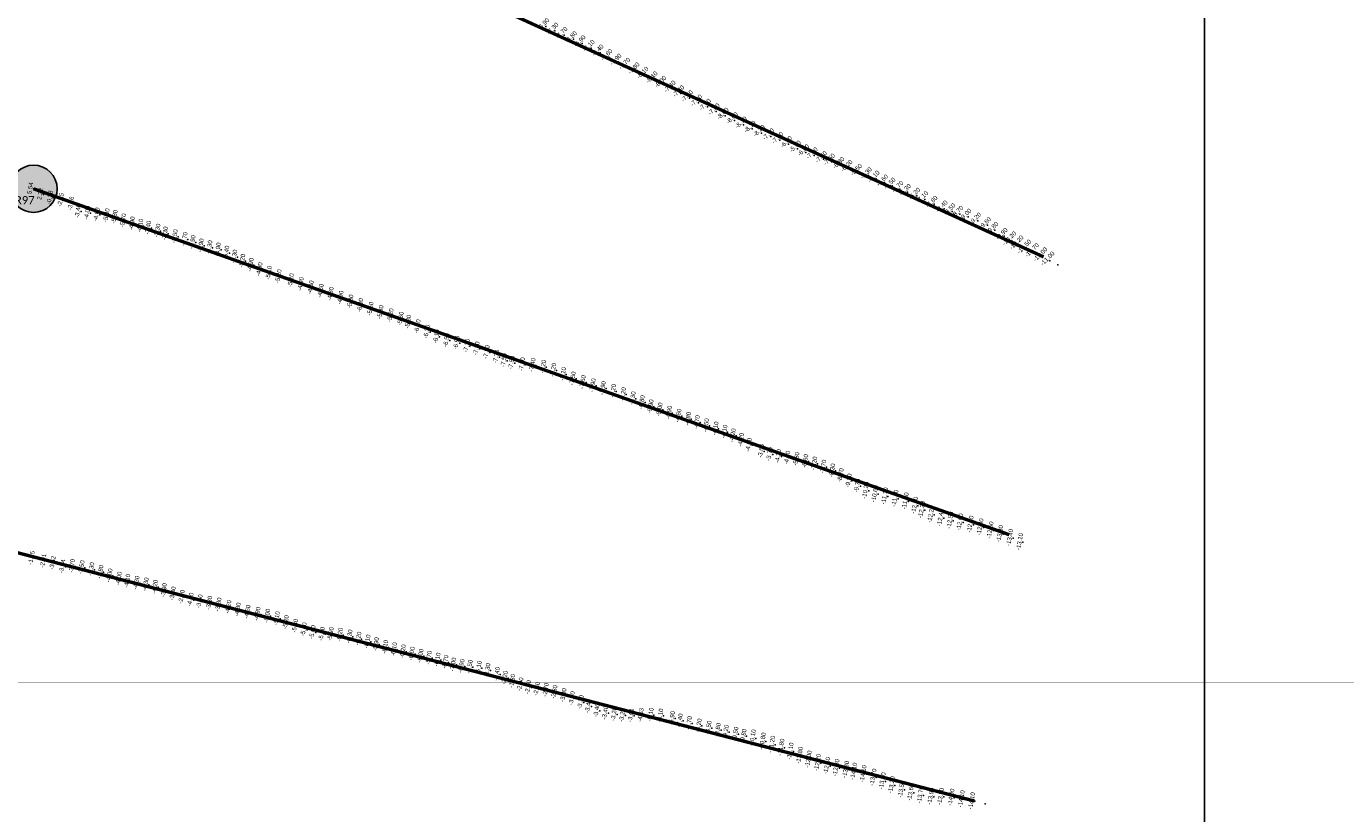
# Model space of a CAD drawing. Header units: feet. Extents: x 850675 to 1077306, y 463961 to 606658.
# Tile 9 of 77: x 935509 to 939418, y 500001 to 502336. Entities that reach past the tile are written whole.
import ezdxf
from ezdxf.enums import TextEntityAlignment as Align

# ---------------------------------------------------------------- set-up
doc = ezdxf.new("R2010")
doc.units = ezdxf.units.FT
doc.header["$MEASUREMENT"] = 0
doc.header["$XCLIPFRAME"] = 0
doc.header["$PDSIZE"] = 100
doc.linetypes.add('DASHED', pattern=[0.75, 0.5, -0.25])
for name, color, linetype in [('Circle', 253, 'Continuous'), ('ELEV8', 7, 'Continuous'), ('MATCHLINE', 7, 'DASHED'), ('Plan', 150, 'Continuous'), ('POINTS8', 7, 'Continuous'), ('Text', 255, 'Continuous')]:
    doc.layers.add(name, color=color, linetype=linetype)
doc.layers.add('MrSID', color=251, linetype='Continuous', transparency=0.2)
doc.styles.add('Legend', font='calibri.ttf')
doc.styles.add('MM-STANDARD', font='txt', dxfattribs={"height": 1})
picture_1 = doc.add_image_def('image1.sid', size_in_pixel=(6320, 6967))
picture_2 = doc.add_image_def('image11.jpg', size_in_pixel=(1570, 944))

# ---------------------------------------------------------------- blocks, each defined once
blk = doc.blocks.new('circle-block')
at = {"layer": 'Circle'}
h = blk.add_hatch(color=256, dxfattribs=at)
h.dxf.hatch_style = 1
edge = h.paths.add_edge_path()
edge.add_arc((945749.99, 597641.21), 70, 0, 360)
blk.add_circle((945749.99, 597641.21), 70, dxfattribs=at)

msp = doc.modelspace()

# ---------------------------------------------------------------- linework, layer by layer
at = {"layer": 'MATCHLINE', "color": 1, "const_width": 1, "flags": 128}
msp.add_lwpolyline([(963828.314, 500390.4836), (899094.3378, 500390.4836)], dxfattribs=at)
at = {"layer": 'Plan', "const_width": 10}
for points in [[(935597.46, 502986.22), (938523.1333, 501652.1603)], [(935529.85, 501854.13), (938421.3526, 500828.3934)], [(935391.96, 500798.47), (938318.2076, 500038.7349)]]:
    msp.add_lwpolyline(points, dxfattribs=at)
at = {"layer": 'POINTS8', "color": 250, "linetype": 'Continuous', "lineweight": 0, "transparency": 33554687}
for p in [(937047.84, 502335.68, -6.9), (937075.03, 502322.2, -7.3), (937101.88, 502309.74, -7.7), (937129.94, 502297.32, -6.8), (937155.39, 502285.05, -6.9), (937182.39, 502271.49, -7.1), (937208.86, 502257.57, -7.4), (937235.09, 502244.25, -7.6), (937261.93, 502230.56, -7.9), (937287.61, 502218.26, -7.7), (937315.37, 502204.5, -7.8), (937341.74, 502191.49, -8.1), (937369.01, 502177.86, -8.1), (937394.62, 502164.62, -8), (937422.23, 502150.53, -7.4), (937448.02, 502136.56, -7.3), (937473.53, 502122.49, -7.6), (937500.58, 502109.17, -7.9), (937526.65, 502096.77, -7.7), (937552.95, 502083.06, -7.6), (937579.4, 502070.29, -8), (937606.78, 502057.09, -8), (937633.42, 502043.98, -8.1), (937659.74, 502031.5, -8.1), (937686.85, 502019.33, -8.2), (937714.46, 502009.21, -7.7), (937741.55, 501998.48, -7.4), (937767.28, 501986.44, -6), (937793.73, 501972.74, -5.5), (937818.28, 501961.62, -6.6), (937843.46, 501952.67, -7.2), (937870.61, 501941.69, -7.4), (937894.64, 501934.18, -7.5), (937922.6, 501924.08, -6.8), (937946.45, 501915.33, -6.2), (937974.75, 501903.57, -5.5), (938003.87, 501893.6, -5.3), (935529.85, 501854.13, 5.54), (938026.77, 501883.68, -5.1), (938051.82, 501872.31, -4.6), (938073.95, 501862.89, -4.5), (935559.426, 501837.183, 2.316), (935587.697, 501827.162, -0.282), (935620.028, 501820.115, -2.155), (938097.1, 501853.1, -4.7), (938119.79, 501844.08, -5.3), (938147.16, 501832.86, -6.2), (938170.68, 501822.82, -7.1), (935650.16, 501809.39, -3.26), (935670.97, 501786.48, -3.4), (935698.61, 501781.69, -4), (935726.29, 501776.7, -4.6), (938198.56, 501808.76, -7.8), (938228.48, 501795.06, -8.4), (938251.56, 501786.46, -8.5), (938274.87, 501779.3, -8.7), (935755.76, 501774.19, -5.3), (935779.69, 501769.64, -5.8), (935805.05, 501759.12, -5.7), (935831.01, 501750, -4.9), (935855.56, 501743.51, -4.1), (935878.95, 501737.52, -3.4), (938299, 501770.96, -9), (938327.65, 501759.34, -9.2), (938357.21, 501745.8, -9.6), (935906.41, 501728.81, -3.3), (935928.93, 501720.39, -3.3), (935957.89, 501711.96, -3.5), (935986.94, 501703.75, -3.7), (938378.56, 501731.53, -9.8), (938406.23, 501713.63, -9.9), (938428.49, 501699.89, -10.2), (936010.64, 501694.77, -3.9), (936035.29, 501684.8, -3.9), (936060.36, 501679.52, -4.3), (936085.84, 501672.89, -4.9), (936110.53, 501663.59, -5.4), (938449.94, 501687.9, -10.2), (938472.48, 501675.64, -10.5), (938495.39, 501665.19, -10.7), (936134.08, 501651.85, -5.3), (936157.95, 501639.17, -5.2), (936182.76, 501627.19, -4.9), (938520.28, 501652.72, -11), (938541.65, 501640.35, -11), (938564.98, 501628.41, -11.3), (936208.89, 501614.19, -4.8), (936236.56, 501603.91, -5.1), (936265.38, 501593.3, -5.2), (936301.98, 501581.43, -5.2), (936331.23, 501570.47, -4.9), (936360.7, 501560.34, -4.6), (936390.28, 501550.42, -4.6), (936419.77, 501541.03, -4.8), (936449.04, 501529.95, -4.9), (936478.11, 501518.68, -5.8), (936507.57, 501507.69, -6), (936537.77, 501497.02, -5.5), (936567.42, 501487.03, -5.3), (936597.37, 501477.69, -5.2), (936627.26, 501467.71, -5.6), (936649.53, 501458.63, -5.8), (936677.29, 501445.13, -6.1), (936704.68, 501429.29, -6.3), (936733.3, 501415.26, -6.1), (936763.1, 501404.05, -6.5), (936793.08, 501396.48, -6.9), (936823.04, 501387.6, -7.1), (936852.29, 501379.4, -7.2), (936882.06, 501368.64, -7.3), (936910.63, 501355.05, -7.3), (936933.19, 501344.4, -7.5), (936956.15, 501337.24, -7.5), (936986.85, 501332.49, -7.5), (937017.91, 501330.4, -7.4), (937049.21, 501325.34, -7.2), (937079.5, 501315.69, -7.2), (937108.54, 501303.54, -7.1), (937137.42, 501290.26, -7.5), (937167.01, 501279.53, -7.6), (937196.7, 501270.05, -7.9), (937226.41, 501261.84, -7.9), (937256.61, 501253.49, -7.2), (937286.27, 501243.73, -7.2), (937314.83, 501231.43, -7.3), (937342.02, 501220, -6.8), (937367.99, 501207.62, -5.9), (937394.6, 501198.54, -5), (937422.44, 501189.09, -4.9), (937450.47, 501180.05, -4.8), (937478.8, 501170.58, -4.8), (937505.24, 501160.65, -4.7), (937532.49, 501151.58, -4.5), (937560.02, 501142.02, -4.1), (937586.69, 501132.63, -4.1), (937611.53, 501121.55, -4.2), (937635.84, 501108.28, -4.2), (937659.01, 501093.61, -4), (937695.33, 501075.31, -3.6), (937720.42, 501066.25, -3.7), (937746.29, 501059.94, -4.2), (937772.89, 501055.58, -4.9), (937799.98, 501051.52, -5.8), (937826.45, 501045.32, -6.6), (937852.89, 501038.3, -7.2), (937879.63, 501029.07, -7.7), (937906.17, 501017.77, -8.3), (937931.12, 501003.61, -8.7), (937955.19, 500987.83, -9.3), (937980.35, 500972.61, -9.7), (938004.93, 500958.67, -10.2), (938032.34, 500948.44, -10.6), (938061.76, 500941.83, -11.1), (938092.35, 500934.98, -11.4), (938122.86, 500926.91, -11.8), (938150.73, 500914.17, -12.1), (938171.3, 500901.07, -12.2), (938198.82, 500887.41, -12.2), (938227.17, 500877.01, -12.4), (938255.49, 500870.01, -12.5), (938284.78, 500864.75, -12.6), (938315.43, 500858.13, -12.8), (938344.51, 500850.05, -12.3), (938374.19, 500840.88, -12.6), (938403.11, 500829.96, -13.3), (938432.55, 500818.64, -13.4), (938461.9, 500806.51, -13.1), (935533.602, 500758.447, -1.245), (935568.123, 500749.639, -2.906), (935596.205, 500743.511, -3.618), (935624.387, 500733.257, -3.639), (935653.19, 500734.64, -3.7), (935681.74, 500730.56, -3.5), (935710.56, 500724.72, -3.3), (935737.45, 500716.95, -3.8), (935764.43, 500706.44, -4), (935792.27, 500696.9, -4), (935817.17, 500690.03, -4.1), (935844.42, 500684.72, -4.3), (935871.8, 500679.7, -4.3), (935899.01, 500672.75, -4.2), (935925.74, 500662.76, -3.9), (935951.85, 500652.79, -3.3), (935978.28, 500642.82, -2.9), (936004.64, 500634.6, -4), (936031.51, 500629.46, -3.8), (936059.99, 500625.02, -3.8), (936087.39, 500620.16, -3.8), (936116.78, 500612.74, -4.2), (936144.67, 500605.15, -4.3), (936173.1, 500598.62, -4.6), (936202.91, 500592.31, -4.9), (936231.98, 500586.8, -5), (936260.44, 500579.28, -5.1), (936287.15, 500567.97, -5.2), (936314.31, 500556.88, -5.3), (936340.2, 500546.45, -5.4), (936366.25, 500538.24, -5.6), (936393.53, 500533.23, -5.7), (936419.87, 500532.68, -5.9), (936447.3, 500530.58, -6.2), (936475.51, 500525.47, -6.3), (936502.04, 500518.99, -6.2), (936528.83, 500510.36, -6.1), (936554.17, 500502.43, -5.9), (936581.33, 500494.44, -6.1), (936607.62, 500487.43, -6.1), (936633.97, 500481.24, -6.2), (936660.29, 500474.55, -6), (936686.19, 500468.14, -6), (936710.97, 500462.46, -5.7), (936736.29, 500456.82, -6.1), (936759.79, 500449.76, -6.7), (936782.86, 500442.19, -7), (936807.65, 500437.77, -6.9), (936831.88, 500435.59, -6.5), (936858.61, 500432.74, -6.1), (936884.23, 500425.57, -6.3), (936912.56, 500414.3, -4.4), (936935.87, 500403.3, -2.2), (936957.97, 500393.35, -1.8), (936982, 500383.39, -2), (937005.15, 500375.12, -2.3), (937030.51, 500370.29, -2.3), (937057.37, 500367.31, -2.7), (937082.77, 500360.62, -2.8), (937109.87, 500351.4, -3), (937134.6, 500342.31, -3.1), (937160.73, 500330.77, -3.3), (937183.27, 500318.79, -3.4), (937208.26, 500306.37, -3.4), (937233.29, 500299.06, -3.4), (937259.13, 500295.37, -3.2), (937284.22, 500291.95, -3.2), (937309.4655, 500291.7664, -3.608), (937339.0042, 500292.5823, -4.6278), (937368.09, 500293.55, -5.1), (937396.6, 500291.07, -6.1), (937431.4, 500283.46, -6.9), (937454.7, 500276.35, -7.4), (937481.77, 500268.45, -7.7), (937510.56, 500261.38, -8.2), (937539.91, 500254.98, -8.5), (937567.15, 500248.6, -8.8), (937590.74, 500243.07, -9.2), (937619.23, 500237, -9.5), (937642.98, 500230.68, -9.8), (937670.15, 500224.28, -10.1), (937699.78, 500215.07, -10.8), (937727.1, 500205.75, -11.2), (937754.78, 500196.84, -11.8), (937781.83, 500185.14, -12.1), (937809.58, 500172.86, -11.8), (937836.03, 500161.66, -12), (937862.82, 500151.44, -12.2), (937890.43, 500142.29, -12.4), (937917.78, 500136.18, -12.8), (937946.36, 500131, -13.3), (937970.11, 500125.8, -14.1), (937997.93, 500118.39, -14.1), (938027.28, 500108.06, -13.7), (938054.81, 500097.03, -13.2), (938082.2, 500085.27, -13.2), (938110.95, 500072.21, -13.5), (938138.69, 500063.16, -13.6), (938167.31, 500055.59, -13.7), (938198.12, 500051.5, -13.9), (938227.71, 500050.99, -13.9), (938258.46, 500048.7, -14), (938289.1, 500043.82, -14.1), (938319.62, 500037.91, -14.1), (938349.66, 500030.24, -14.1)]:
    msp.add_point(p, dxfattribs=at)

# ---------------------------------------------------------------- block references
at = {"layer": 'Circle'}
msp.add_blockref('circle-block', (-10220.14, -95787.08), dxfattribs=at)

# ---------------------------------------------------------------- texts
at = {"layer": 'ELEV8', "color": 18, "true_color": 0x000000, "transparency": 33554687, "style": 'MM-STANDARD'}
for s, rotation, p in [('-6.90', 45, (937047.84, 502335.68, -6.9)), ('-7.30', 45, (937075.03, 502322.2, -7.3)), ('-7.70', 45, (937101.88, 502309.74, -7.7)), ('-6.80', 45, (937129.94, 502297.32, -6.8)), ('-6.90', 45, (937155.39, 502285.05, -6.9)), ('-7.10', 45, (937182.39, 502271.49, -7.1)), ('-7.40', 45, (937208.86, 502257.57, -7.4)), ('-7.60', 45, (937235.09, 502244.25, -7.6)), ('-7.90', 45, (937261.93, 502230.56, -7.9)), ('-7.70', 45, (937287.61, 502218.26, -7.7)), ('-7.80', 45, (937315.37, 502204.5, -7.8)), ('-8.10', 45, (937341.74, 502191.49, -8.1)), ('-8.10', 45, (937369.01, 502177.86, -8.1)), ('-8.00', 45, (937394.62, 502164.62, -8)), ('-7.40', 45, (937422.23, 502150.53, -7.4)), ('-7.30', 45, (937448.02, 502136.56, -7.3)), ('-7.60', 45, (937473.53, 502122.49, -7.6)), ('-7.90', 45, (937500.58, 502109.17, -7.9)), ('-7.70', 45, (937526.65, 502096.77, -7.7)), ('-7.60', 45, (937552.95, 502083.06, -7.6)), ('-8.00', 45, (937579.4, 502070.29, -8)), ('-8.00', 45, (937606.78, 502057.09, -8)), ('-8.10', 45, (937633.42, 502043.98, -8.1)), ('-8.10', 45, (937659.74, 502031.5, -8.1)), ('-8.20', 45, (937686.85, 502019.33, -8.2)), ('-7.70', 45, (937714.46, 502009.21, -7.7)), ('-7.40', 45, (937741.55, 501998.48, -7.4)), ('-6.00', 45, (937767.28, 501986.44, -6)), ('-5.50', 45, (937793.73, 501972.74, -5.5)), ('-6.60', 45, (937818.28, 501961.62, -6.6)), ('-7.20', 45, (937843.46, 501952.67, -7.2)), ('-7.40', 45, (937870.61, 501941.69, -7.4)), ('-7.50', 45, (937894.64, 501934.18, -7.5)), ('-6.80', 45, (937922.6, 501924.08, -6.8)), ('-6.20', 45, (937946.45, 501915.33, -6.2)), ('-5.50', 45, (937974.75, 501903.57, -5.5)), ('-5.30', 45, (938003.87, 501893.6, -5.3)), ('-5.10', 45, (938026.77, 501883.68, -5.1)), ('-4.60', 45, (938051.82, 501872.31, -4.6)), ('5.54', 80, (935529.85, 501854.13, 5.54)), ('2.32', 80, (935559.426, 501837.183, 2.316)), ('-4.50', 45, (938073.95, 501862.89, -4.5)), ('-4.70', 45, (938097.1, 501853.1, -4.7)), ('-5.30', 45, (938119.79, 501844.08, -5.3)), ('-6.20', 45, (938147.16, 501832.86, -6.2)), ('-0.28', 80, (935587.697, 501827.162, -0.282)), ('-2.15', 80, (935620.028, 501820.115, -2.155)), ('-3.26', 80, (935650.16, 501809.39, -3.26)), ('-7.10', 45, (938170.68, 501822.82, -7.1)), ('-7.80', 45, (938198.56, 501808.76, -7.8)), ('-8.40', 45, (938228.48, 501795.06, -8.4)), ('-3.40', 80, (935670.97, 501786.48, -3.4)), ('-4.00', 80, (935698.61, 501781.69, -4)), ('-4.60', 80, (935726.29, 501776.7, -4.6)), ('-5.30', 80, (935755.76, 501774.19, -5.3)), ('-5.80', 80, (935779.69, 501769.64, -5.8)), ('-5.70', 80, (935805.05, 501759.12, -5.7)), ('-8.50', 45, (938251.56, 501786.46, -8.5)), ('-8.70', 45, (938274.87, 501779.3, -8.7)), ('-9.00', 45, (938299, 501770.96, -9)), ('-9.20', 45, (938327.65, 501759.34, -9.2)), ('-4.90', 80, (935831.01, 501750, -4.9)), ('-4.10', 80, (935855.56, 501743.51, -4.1)), ('-3.40', 80, (935878.95, 501737.52, -3.4)), ('-3.30', 80, (935906.41, 501728.81, -3.3)), ('-3.30', 80, (935928.93, 501720.39, -3.3)), ('-9.60', 45, (938357.21, 501745.8, -9.6)), ('-9.80', 45, (938378.56, 501731.53, -9.8)), ('-9.90', 45, (938406.23, 501713.63, -9.9)), ('-3.50', 80, (935957.89, 501711.96, -3.5)), ('-3.70', 80, (935986.94, 501703.75, -3.7)), ('-3.90', 80, (936010.64, 501694.77, -3.9)), ('-3.90', 80, (936035.29, 501684.8, -3.9)), ('-4.30', 80, (936060.36, 501679.52, -4.3)), ('-10.20', 45, (938428.49, 501699.89, -10.2)), ('-10.20', 45, (938449.94, 501687.9, -10.2)), ('-10.50', 45, (938472.48, 501675.64, -10.5)), ('-4.90', 80, (936085.84, 501672.89, -4.9)), ('-5.40', 80, (936110.53, 501663.59, -5.4)), ('-5.30', 80, (936134.08, 501651.85, -5.3)), ('-5.20', 80, (936157.95, 501639.17, -5.2)), ('-10.70', 45, (938495.39, 501665.19, -10.7)), ('-11.00', 45, (938520.28, 501652.72, -11)), ('-11.00', 45, (938541.65, 501640.35, -11)), ('-4.90', 80, (936182.76, 501627.19, -4.9)), ('-4.80', 80, (936208.89, 501614.19, -4.8)), ('-5.10', 80, (936236.56, 501603.91, -5.1)), ('-5.20', 80, (936265.38, 501593.3, -5.2)), ('-5.20', 80, (936301.98, 501581.43, -5.2)), ('-4.90', 80, (936331.23, 501570.47, -4.9)), ('-4.60', 80, (936360.7, 501560.34, -4.6)), ('-4.60', 80, (936390.28, 501550.42, -4.6)), ('-4.80', 80, (936419.77, 501541.03, -4.8)), ('-4.90', 80, (936449.04, 501529.95, -4.9)), ('-5.80', 80, (936478.11, 501518.68, -5.8)), ('-6.00', 80, (936507.57, 501507.69, -6)), ('-5.50', 80, (936537.77, 501497.02, -5.5)), ('-5.30', 80, (936567.42, 501487.03, -5.3)), ('-5.20', 80, (936597.37, 501477.69, -5.2)), ('-5.60', 80, (936627.26, 501467.71, -5.6)), ('-5.80', 80, (936649.53, 501458.63, -5.8)), ('-6.10', 80, (936677.29, 501445.13, -6.1)), ('-6.30', 80, (936704.68, 501429.29, -6.3)), ('-6.10', 80, (936733.3, 501415.26, -6.1)), ('-6.50', 80, (936763.1, 501404.05, -6.5)), ('-6.90', 80, (936793.08, 501396.48, -6.9)), ('-7.10', 80, (936823.04, 501387.6, -7.1)), ('-7.20', 80, (936852.29, 501379.4, -7.2)), ('-7.30', 80, (936882.06, 501368.64, -7.3)), ('-7.30', 80, (936910.63, 501355.05, -7.3)), ('-7.50', 80, (936933.19, 501344.4, -7.5)), ('-7.50', 80, (936956.15, 501337.24, -7.5)), ('-7.50', 80, (936986.85, 501332.49, -7.5)), ('-7.40', 80, (937017.91, 501330.4, -7.4)), ('-7.20', 80, (937049.21, 501325.34, -7.2)), ('-7.20', 80, (937079.5, 501315.69, -7.2)), ('-7.10', 80, (937108.54, 501303.54, -7.1)), ('-7.50', 80, (937137.42, 501290.26, -7.5)), ('-7.60', 80, (937167.01, 501279.53, -7.6)), ('-7.90', 80, (937196.7, 501270.05, -7.9)), ('-7.90', 80, (937226.41, 501261.84, -7.9)), ('-7.20', 80, (937256.61, 501253.49, -7.2)), ('-7.20', 80, (937286.27, 501243.73, -7.2)), ('-7.30', 80, (937314.83, 501231.43, -7.3)), ('-6.80', 80, (937342.02, 501220, -6.8)), ('-5.90', 80, (937367.99, 501207.62, -5.9)), ('-5.00', 80, (937394.6, 501198.54, -5)), ('-4.90', 80, (937422.44, 501189.09, -4.9)), ('-4.80', 80, (937450.47, 501180.05, -4.8)), ('-4.80', 80, (937478.8, 501170.58, -4.8)), ('-4.70', 80, (937505.24, 501160.65, -4.7)), ('-4.50', 80, (937532.49, 501151.58, -4.5)), ('-4.10', 80, (937560.02, 501142.02, -4.1)), ('-4.10', 80, (937586.69, 501132.63, -4.1)), ('-4.20', 80, (937611.53, 501121.55, -4.2)), ('-4.20', 80, (937635.84, 501108.28, -4.2)), ('-4.00', 80, (937659.01, 501093.61, -4)), ('-3.60', 80, (937695.33, 501075.31, -3.6)), ('-3.70', 80, (937720.42, 501066.25, -3.7)), ('-4.20', 80, (937746.29, 501059.94, -4.2)), ('-4.90', 80, (937772.89, 501055.58, -4.9)), ('-5.80', 80, (937799.98, 501051.52, -5.8)), ('-6.60', 80, (937826.45, 501045.32, -6.6)), ('-7.20', 80, (937852.89, 501038.3, -7.2)), ('-7.70', 80, (937879.63, 501029.07, -7.7)), ('-8.30', 80, (937906.17, 501017.77, -8.3)), ('-8.70', 80, (937931.12, 501003.61, -8.7)), ('-9.30', 80, (937955.19, 500987.83, -9.3)), ('-9.70', 80, (937980.35, 500972.61, -9.7)), ('-10.20', 80, (938004.93, 500958.67, -10.2)), ('-10.60', 80, (938032.34, 500948.44, -10.6)), ('-11.10', 80, (938061.76, 500941.83, -11.1)), ('-11.40', 80, (938092.35, 500934.98, -11.4)), ('-11.80', 80, (938122.86, 500926.91, -11.8)), ('-12.10', 80, (938150.73, 500914.17, -12.1)), ('-12.20', 80, (938171.3, 500901.07, -12.2)), ('-12.20', 80, (938198.82, 500887.41, -12.2)), ('-12.40', 80, (938227.17, 500877.01, -12.4)), ('-12.50', 80, (938255.49, 500870.01, -12.5)), ('-12.60', 80, (938284.78, 500864.75, -12.6)), ('-12.80', 80, (938315.43, 500858.13, -12.8)), ('-12.30', 80, (938344.51, 500850.05, -12.3)), ('-12.60', 80, (938374.19, 500840.88, -12.6)), ('-13.30', 80, (938403.11, 500829.96, -13.3)), ('-13.40', 80, (938432.55, 500818.64, -13.4)), ('-13.10', 80, (938461.9, 500806.51, -13.1)), ('-1.25', 80, (935533.602, 500758.447, -1.245)), ('-2.91', 80, (935568.123, 500749.639, -2.906)), ('-3.62', 80, (935596.205, 500743.511, -3.618)), ('-3.64', 80, (935624.387, 500733.257, -3.639)), ('-3.70', 80, (935653.19, 500734.64, -3.7)), ('-3.50', 80, (935681.74, 500730.56, -3.5)), ('-3.30', 80, (935710.56, 500724.72, -3.3)), ('-3.80', 80, (935737.45, 500716.95, -3.8)), ('-4.00', 80, (935764.43, 500706.44, -4)), ('-4.00', 80, (935792.27, 500696.9, -4)), ('-4.10', 80, (935817.17, 500690.03, -4.1)), ('-4.30', 80, (935844.42, 500684.72, -4.3)), ('-4.30', 80, (935871.8, 500679.7, -4.3)), ('-4.20', 80, (935899.01, 500672.75, -4.2)), ('-3.90', 80, (935925.74, 500662.76, -3.9)), ('-3.30', 80, (935951.85, 500652.79, -3.3)), ('-2.90', 80, (935978.28, 500642.82, -2.9)), ('-4.00', 80, (936004.64, 500634.6, -4)), ('-3.80', 80, (936031.51, 500629.46, -3.8)), ('-3.80', 80, (936059.99, 500625.02, -3.8)), ('-3.80', 80, (936087.39, 500620.16, -3.8)), ('-4.20', 80, (936116.78, 500612.74, -4.2)), ('-4.30', 80, (936144.67, 500605.15, -4.3)), ('-4.60', 80, (936173.1, 500598.62, -4.6)), ('-4.90', 80, (936202.91, 500592.31, -4.9)), ('-5.00', 80, (936231.98, 500586.8, -5)), ('-5.10', 80, (936260.44, 500579.28, -5.1)), ('-5.20', 80, (936287.15, 500567.97, -5.2)), ('-5.30', 80, (936314.31, 500556.88, -5.3)), ('-5.40', 80, (936340.2, 500546.45, -5.4)), ('-5.60', 80, (936366.25, 500538.24, -5.6)), ('-5.70', 80, (936393.53, 500533.23, -5.7)), ('-5.90', 80, (936419.87, 500532.68, -5.9)), ('-6.20', 80, (936447.3, 500530.58, -6.2)), ('-6.30', 80, (936475.51, 500525.47, -6.3)), ('-6.20', 80, (936502.04, 500518.99, -6.2)), ('-6.10', 80, (936528.83, 500510.36, -6.1)), ('-5.90', 80, (936554.17, 500502.43, -5.9)), ('-6.10', 80, (936581.33, 500494.44, -6.1)), ('-6.10', 80, (936607.62, 500487.43, -6.1)), ('-6.20', 80, (936633.97, 500481.24, -6.2)), ('-6.00', 80, (936660.29, 500474.55, -6)), ('-6.00', 80, (936686.19, 500468.14, -6)), ('-5.70', 80, (936710.97, 500462.46, -5.7)), ('-6.10', 80, (936736.29, 500456.82, -6.1)), ('-6.70', 80, (936759.79, 500449.76, -6.7)), ('-7.00', 80, (936782.86, 500442.19, -7)), ('-6.90', 80, (936807.65, 500437.77, -6.9)), ('-6.50', 80, (936831.88, 500435.59, -6.5)), ('-6.10', 80, (936858.61, 500432.74, -6.1)), ('-6.30', 80, (936884.23, 500425.57, -6.3)), ('-4.40', 80, (936912.56, 500414.3, -4.4)), ('-2.20', 80, (936935.87, 500403.3, -2.2)), ('-1.80', 80, (936957.97, 500393.35, -1.8)), ('-2.00', 80, (936982, 500383.39, -2)), ('-2.30', 80, (937005.15, 500375.12, -2.3)), ('-2.30', 80, (937030.51, 500370.29, -2.3)), ('-2.70', 80, (937057.37, 500367.31, -2.7)), ('-2.80', 80, (937082.77, 500360.62, -2.8)), ('-3.00', 80, (937109.87, 500351.4, -3)), ('-3.10', 80, (937134.6, 500342.31, -3.1)), ('-3.30', 80, (937160.73, 500330.77, -3.3)), ('-3.40', 80, (937183.27, 500318.79, -3.4)), ('-3.40', 80, (937208.26, 500306.37, -3.4)), ('-3.40', 80, (937233.29, 500299.06, -3.4)), ('-3.20', 80, (937259.13, 500295.37, -3.2)), ('-3.20', 80, (937284.22, 500291.95, -3.2)), ('-3.61', 80, (937309.4655, 500291.7664, -3.608)), ('-4.63', 80, (937339.0042, 500292.5823, -4.6278)), ('-5.10', 80, (937368.09, 500293.55, -5.1)), ('-6.10', 80, (937396.6, 500291.07, -6.1)), ('-6.90', 80, (937431.4, 500283.46, -6.9)), ('-7.40', 80, (937454.7, 500276.35, -7.4)), ('-7.70', 80, (937481.77, 500268.45, -7.7)), ('-8.20', 80, (937510.56, 500261.38, -8.2)), ('-8.50', 80, (937539.91, 500254.98, -8.5)), ('-8.80', 80, (937567.15, 500248.6, -8.8)), ('-9.20', 80, (937590.74, 500243.07, -9.2)), ('-9.50', 80, (937619.23, 500237, -9.5)), ('-9.80', 80, (937642.98, 500230.68, -9.8)), ('-10.10', 80, (937670.15, 500224.28, -10.1)), ('-10.80', 80, (937699.78, 500215.07, -10.8)), ('-11.20', 80, (937727.1, 500205.75, -11.2)), ('-11.80', 80, (937754.78, 500196.84, -11.8)), ('-12.10', 80, (937781.83, 500185.14, -12.1)), ('-11.80', 80, (937809.58, 500172.86, -11.8)), ('-12.00', 80, (937836.03, 500161.66, -12)), ('-12.20', 80, (937862.82, 500151.44, -12.2)), ('-12.40', 80, (937890.43, 500142.29, -12.4)), ('-12.80', 80, (937917.78, 500136.18, -12.8)), ('-13.30', 80, (937946.36, 500131, -13.3)), ('-14.10', 80, (937970.11, 500125.8, -14.1)), ('-14.10', 80, (937997.93, 500118.39, -14.1)), ('-13.70', 80, (938027.28, 500108.06, -13.7)), ('-13.20', 80, (938054.81, 500097.03, -13.2)), ('-13.20', 80, (938082.2, 500085.27, -13.2)), ('-13.50', 80, (938110.95, 500072.21, -13.5)), ('-13.60', 80, (938138.69, 500063.16, -13.6)), ('-13.70', 80, (938167.31, 500055.59, -13.7)), ('-13.90', 80, (938198.12, 500051.5, -13.9)), ('-13.90', 80, (938227.71, 500050.99, -13.9)), ('-14.00', 80, (938258.46, 500048.7, -14)), ('-14.10', 80, (938289.1, 500043.82, -14.1)), ('-14.10', 80, (938319.62, 500037.91, -14.1))]:
    msp.add_text(s, height=13, rotation=rotation, dxfattribs=at).set_placement(p, align=Align.BOTTOM_CENTER)
at = {"layer": 'Text', "color": 255, "style": 'Legend'}
msp.add_text('R97', height=24, dxfattribs=at).set_placement((935503.8063, 501820.363), align=Align.MIDDLE_CENTER)

# ---------------------------------------------------------------- pictures from other files: only their frames are drawn
at = {"layer": 'MrSID'}
image = msp.add_image(picture_2, insert=(851552.7296, 463961.3689), size_in_units=(225757.9943, 135742.3864), rotation=0.370518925, dxfattribs=at)
image.dxf.flags = 7
image = msp.add_image(picture_1, insert=(923594.7346, 492931.7644), size_in_units=(20734.9081, 22857.6115), dxfattribs=at)
image.set_boundary_path([(-0.5, 6966.5), (-0.5, -0.5), (5914.224894, -0.5), (5914.224894, 953.969593), (6219.024894, 953.969593), (6219.024894, 2251.140526), (4695.024894, 2251.140526), (4695.024894, 6966.5), (-0.5, 6966.5)])

doc.saveas('drawing.dxf')
